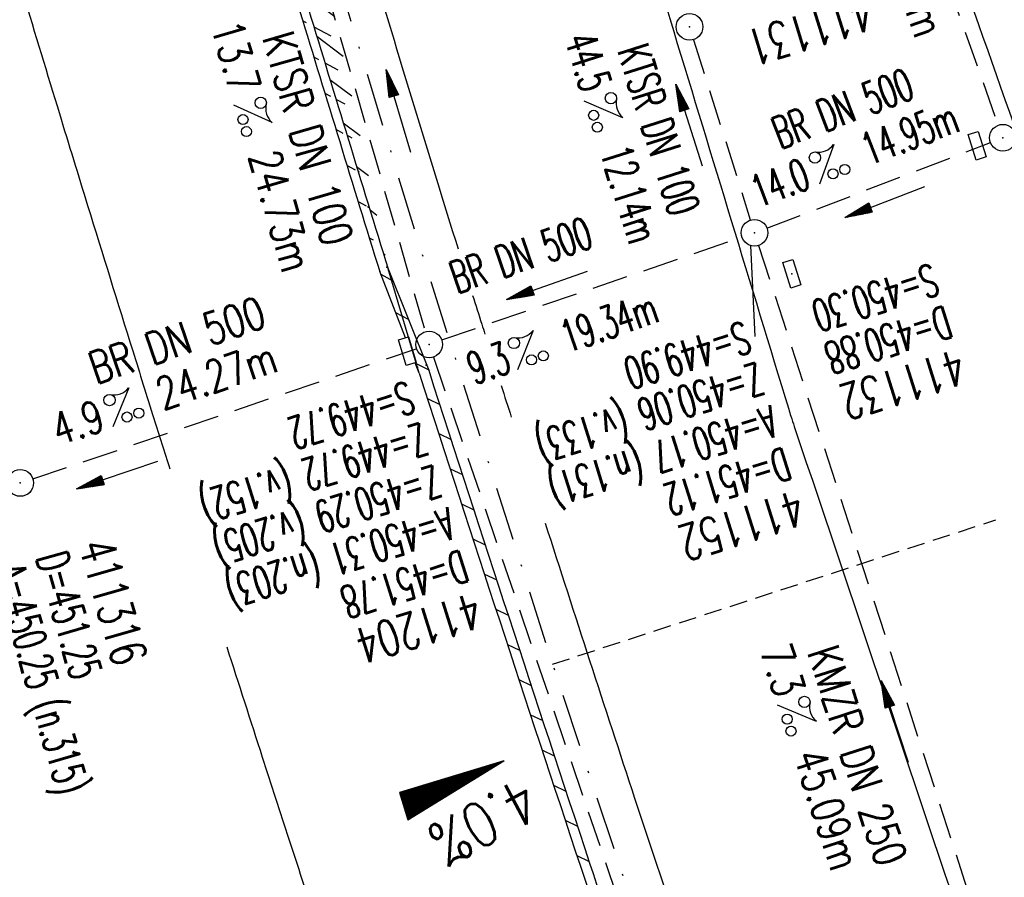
# Model space of a CAD drawing. Extents: x 446577 to 447152, y 443659 to 444842.
# Tile 14 of 41: x 446896 to 446951, y 444023 to 444071. Entities that reach past the tile are written whole.
import ezdxf
from ezdxf.enums import TextEntityAlignment as Align

# ---------------------------------------------------------------- set-up
doc = ezdxf.new("R2010")
doc.units = 0
doc.header["$LTSCALE"] = 2
doc.header["$MEASUREMENT"] = 0
for name, pattern in [('AUSGEZOGEN', [0]), ('GESTRICH-X2', [1.5, 1, -0.5]), ('GESTRICHELT', [0.75, 0.5, -0.25]), ('STRICHPT-X3', [3, 1.5, -0.75, 0, -0.75])]:
    doc.linetypes.add(name, pattern=pattern)
doc.layers.get('0').update_dxf_attribs({"linetype": 'AUSGEZOGEN'})
for name, color, linetype in [('ACHSE', 250, 'STRICHPT-X3'), ('FBR', 8, 'CONTINUOUS'), ('GEF', 7, 'CONTINUOUS'), ('HEKTOM', 250, 'GESTRICHELT'), ('KANAL', 7, 'GESTRICH-X2'), ('PFEIL', 7, 'CONTINUOUS'), ('PKT', 7, 'CONTINUOUS'), ('SCHACHTNR', 6, 'CONTINUOUS'), ('SCHLITZRINNE', 8, 'AUSGEZOGEN'), ('SCHSYMBOL', 7, 'AUSGEZOGEN'), ('TEXTO', 4, 'CONTINUOUS'), ('TEXTU', 4, 'CONTINUOUS')]:
    doc.layers.add(name, color=color, linetype=linetype)
doc.styles.add('ROMANS', font='romans.shx', dxfattribs={"width": 0.8})

# ---------------------------------------------------------------- blocks, each defined once
blk = doc.blocks.new('GST')
at = {"color": 0}
blk.add_circle((0, 0), 0.75, dxfattribs=at)
blk.add_point((0, 0), dxfattribs=at)
blk = doc.blocks.new('10')
blk.add_blockref('GST', (0, 0))
blk = doc.blocks.new('PROM')
blk.add_line((1.566, 1.817), (0.019, 0.015))
for centre, radius in [((0.317, 1.51), 0.317), ((0.943, 0.291), 0.283), ((1.645, 0.287), 0.283)]:
    blk.add_circle(centre, radius)
blk.add_arc((0.992, 2.682), 1.033, 239.1414, 303.3549)
blk = doc.blocks.new('PFEIL2')
at = {"color": 0}
for p, q in [((0.88, 0.002), (-2.401, -0.012)), ((0.881, -0.271), (0.879, 0.276)), ((0.879, 0.276), (2.429, 0.009)), ((0.911, 0.27), (0.879, 0.265)), ((0.965, 0.261), (0.879, 0.246)), ((1.019, 0.252), (0.879, 0.228)), ((1.073, 0.242), (0.879, 0.209)), ((1.127, 0.233), (0.879, 0.191)), ((1.181, 0.224), (0.879, 0.172)), ((1.235, 0.214), (0.879, 0.154)), ((1.289, 0.205), (0.879, 0.135)), ((1.343, 0.196), (0.879, 0.117)), ((1.397, 0.187), (0.879, 0.098)), ((1.451, 0.177), (0.879, 0.08)), ((1.505, 0.168), (0.879, 0.061)), ((1.559, 0.159), (0.88, 0.043)), ((1.613, 0.149), (0.88, 0.024)), ((1.668, 0.14), (0.88, 0.006)), ((1.722, 0.131), (0.88, -0.013)), ((1.776, 0.121), (0.88, -0.031)), ((1.83, 0.112), (0.88, -0.05)), ((1.884, 0.103), (0.88, -0.068)), ((1.938, 0.094), (0.88, -0.087)), ((1.992, 0.084), (0.88, -0.105)), ((2.046, 0.075), (0.88, -0.124)), ((2.1, 0.066), (0.88, -0.142)), ((2.154, 0.056), (0.88, -0.161)), ((2.208, 0.047), (0.88, -0.179)), ((2.262, 0.038), (0.881, -0.198)), ((2.316, 0.029), (0.881, -0.216)), ((2.37, 0.019), (0.881, -0.235)), ((2.424, 0.01), (0.881, -0.253)), ((2.429, 0.009), (0.881, -0.271))]:
    blk.add_line(p, q, dxfattribs=at)
blk = doc.blocks.new('30')
at = {"color": 0}
for p, q in [((-0.75, -0.29), (-0.75, 0.293)), ((-0.75, 0.293), (0.753, 0.293)), ((0.753, 0.293), (0.753, -0.29)), ((0.753, -0.29), (-0.75, -0.29))]:
    blk.add_line(p, q, dxfattribs=at)
blk.add_point((0, 0), dxfattribs=at)
blk = doc.blocks.new('17')
blk.add_lwpolyline([(-0.755, -1.218), (0.748, -1.218), (0.748, -1.801), (-0.755, -1.801)], close=True)
blk.add_blockref('GST', (0, 0))
blk = doc.blocks.new('*X5')
at = {"color": 0}
for p, q in [((725.827, 193.844), (727.436, 195.453)), ((725.827, 193.853), (727.427, 195.453)), ((725.827, 193.861), (727.418, 195.453)), ((725.827, 193.87), (727.409, 195.453)), ((725.827, 193.879), (727.401, 195.453)), ((725.827, 193.888), (727.392, 195.453)), ((725.827, 193.897), (727.383, 195.453)), ((725.827, 193.906), (727.374, 195.453)), ((725.827, 193.914), (727.365, 195.453)), ((725.827, 193.923), (727.356, 195.453)), ((725.827, 193.932), (727.347, 195.453)), ((725.827, 193.941), (727.339, 195.453)), ((725.827, 193.95), (727.33, 195.453)), ((725.827, 193.959), (727.321, 195.453)), ((725.827, 193.967), (727.312, 195.453)), ((725.827, 193.976), (727.303, 195.453)), ((725.827, 193.985), (727.294, 195.453)), ((725.827, 193.994), (727.286, 195.453)), ((725.827, 194.003), (727.277, 195.453)), ((725.827, 194.012), (727.268, 195.453)), ((725.827, 194.02), (727.259, 195.453)), ((725.827, 194.029), (727.25, 195.453)), ((725.827, 194.038), (727.241, 195.453)), ((725.827, 194.047), (727.233, 195.453)), ((725.827, 194.056), (727.224, 195.453)), ((725.827, 194.065), (727.215, 195.453)), ((725.827, 194.073), (727.206, 195.453)), ((725.827, 194.082), (727.197, 195.453)), ((725.827, 194.091), (727.188, 195.453)), ((725.827, 194.1), (727.18, 195.453)), ((725.827, 194.109), (727.171, 195.453)), ((725.827, 194.118), (727.162, 195.453)), ((725.827, 194.127), (727.153, 195.453)), ((725.827, 194.135), (727.144, 195.453)), ((725.827, 194.144), (727.135, 195.453)), ((725.827, 194.153), (727.127, 195.453)), ((725.827, 194.162), (727.118, 195.453)), ((725.827, 194.171), (727.109, 195.453)), ((725.827, 194.18), (727.1, 195.453)), ((725.827, 194.188), (727.091, 195.453)), ((725.827, 194.197), (727.082, 195.453)), ((725.827, 194.206), (727.073, 195.453)), ((725.827, 194.215), (727.065, 195.453)), ((725.827, 194.224), (727.056, 195.453)), ((725.827, 194.233), (727.047, 195.453)), ((725.827, 194.241), (727.038, 195.453)), ((725.827, 194.25), (727.029, 195.453)), ((725.827, 194.259), (727.02, 195.453)), ((725.827, 194.268), (727.012, 195.453)), ((725.827, 194.277), (727.003, 195.453)), ((725.827, 194.286), (726.994, 195.453)), ((725.827, 194.294), (726.985, 195.453)), ((725.827, 194.303), (726.976, 195.453)), ((725.827, 194.312), (726.967, 195.453)), ((725.827, 194.321), (726.959, 195.453)), ((725.827, 194.33), (726.95, 195.453)), ((725.827, 194.339), (726.941, 195.453)), ((725.827, 194.348), (726.932, 195.453)), ((725.827, 194.356), (726.923, 195.453)), ((725.827, 194.365), (726.914, 195.453)), ((725.827, 194.374), (726.906, 195.453)), ((725.827, 194.383), (726.897, 195.453)), ((725.827, 194.392), (726.888, 195.453)), ((725.827, 194.401), (726.879, 195.453)), ((725.827, 194.409), (726.87, 195.453)), ((725.827, 194.418), (726.861, 195.453)), ((725.827, 194.427), (726.853, 195.453)), ((725.827, 194.436), (726.844, 195.453)), ((725.827, 194.445), (726.835, 195.453)), ((725.827, 194.454), (726.826, 195.453)), ((725.827, 194.462), (726.817, 195.453)), ((725.827, 194.471), (726.808, 195.453)), ((725.827, 194.48), (726.799, 195.453)), ((725.827, 194.489), (726.791, 195.453)), ((725.827, 194.498), (726.782, 195.453)), ((725.827, 194.507), (726.773, 195.453)), ((725.827, 194.515), (726.764, 195.453)), ((725.827, 194.524), (726.755, 195.453)), ((725.827, 194.533), (726.746, 195.453)), ((725.827, 194.542), (726.738, 195.453)), ((725.827, 194.551), (726.729, 195.453)), ((725.827, 194.56), (726.72, 195.453)), ((725.827, 194.568), (726.711, 195.453)), ((725.827, 194.577), (726.702, 195.453)), ((725.827, 194.586), (726.693, 195.453)), ((725.827, 194.595), (726.685, 195.453)), ((725.827, 194.604), (726.676, 195.453)), ((725.827, 194.613), (726.667, 195.453)), ((725.827, 194.622), (726.658, 195.453)), ((725.827, 194.63), (726.649, 195.453)), ((725.827, 194.639), (726.64, 195.453)), ((725.827, 194.648), (726.632, 195.453)), ((725.827, 194.657), (726.623, 195.453)), ((725.827, 194.666), (726.614, 195.453)), ((725.827, 194.675), (726.605, 195.453)), ((725.827, 194.683), (726.596, 195.453)), ((725.827, 194.692), (726.587, 195.453)), ((725.827, 194.701), (726.579, 195.453)), ((725.827, 194.71), (726.57, 195.453)), ((725.827, 194.719), (726.561, 195.453)), ((725.827, 194.728), (726.552, 195.453)), ((725.827, 194.736), (726.543, 195.453)), ((725.827, 194.745), (726.534, 195.453)), ((725.827, 194.754), (726.525, 195.453)), ((725.827, 194.763), (726.517, 195.453)), ((725.827, 194.772), (726.508, 195.453)), ((725.827, 194.781), (726.499, 195.453)), ((725.827, 194.789), (726.49, 195.453)), ((725.827, 194.798), (726.481, 195.453)), ((725.827, 194.807), (726.472, 195.453)), ((725.827, 194.816), (726.464, 195.453)), ((725.827, 194.825), (726.455, 195.453)), ((725.827, 194.834), (726.446, 195.453)), ((725.827, 194.842), (726.437, 195.453)), ((725.827, 194.851), (726.428, 195.453)), ((725.827, 194.86), (726.419, 195.453)), ((725.827, 194.869), (726.411, 195.453)), ((725.827, 194.878), (726.402, 195.453)), ((725.827, 194.887), (726.393, 195.453)), ((725.827, 194.896), (726.384, 195.453)), ((725.827, 194.904), (726.375, 195.453)), ((725.827, 194.913), (726.366, 195.453)), ((725.827, 194.922), (726.358, 195.453)), ((725.827, 194.931), (726.349, 195.453)), ((725.827, 194.94), (726.34, 195.453)), ((725.827, 194.949), (726.331, 195.453)), ((725.827, 194.957), (726.322, 195.453)), ((725.827, 194.966), (726.313, 195.453)), ((725.827, 194.975), (726.305, 195.453)), ((725.827, 194.984), (726.296, 195.453)), ((725.827, 194.993), (726.287, 195.453)), ((725.827, 195.002), (726.278, 195.453)), ((725.827, 195.01), (726.269, 195.453)), ((725.827, 195.019), (726.26, 195.453)), ((725.827, 195.028), (726.251, 195.453)), ((725.827, 195.037), (726.243, 195.453)), ((725.827, 195.046), (726.234, 195.453)), ((725.827, 195.055), (726.225, 195.453)), ((725.827, 195.063), (726.216, 195.453)), ((725.827, 195.072), (726.207, 195.453)), ((725.827, 195.081), (726.198, 195.453)), ((725.827, 195.09), (726.19, 195.453)), ((725.827, 195.099), (726.181, 195.453)), ((725.827, 195.108), (726.172, 195.453)), ((725.827, 195.116), (726.163, 195.453)), ((725.827, 195.125), (726.154, 195.453)), ((725.827, 195.134), (726.145, 195.453)), ((725.827, 195.143), (726.137, 195.453)), ((725.827, 195.152), (726.128, 195.453)), ((725.827, 195.161), (726.119, 195.453)), ((725.827, 195.17), (726.11, 195.453)), ((725.827, 195.178), (726.101, 195.453)), ((725.827, 195.187), (726.092, 195.453)), ((725.827, 195.196), (726.084, 195.453)), ((725.827, 195.205), (726.075, 195.453)), ((725.827, 195.214), (726.066, 195.453)), ((725.827, 195.223), (726.057, 195.453)), ((725.827, 195.231), (726.048, 195.453)), ((725.827, 195.24), (726.039, 195.453)), ((725.827, 195.249), (726.031, 195.453)), ((725.827, 195.258), (726.022, 195.453)), ((725.827, 195.267), (726.013, 195.453)), ((725.827, 195.276), (726.004, 195.453)), ((725.827, 195.284), (725.995, 195.453)), ((725.827, 195.293), (725.986, 195.453)), ((725.827, 195.302), (725.977, 195.453)), ((725.827, 195.311), (725.969, 195.453)), ((725.827, 195.32), (725.96, 195.453)), ((725.827, 195.329), (725.951, 195.453)), ((725.827, 195.337), (725.942, 195.453)), ((725.827, 195.346), (725.933, 195.453)), ((725.827, 195.355), (725.924, 195.453)), ((725.827, 195.364), (725.916, 195.453)), ((725.827, 195.373), (725.907, 195.453)), ((725.827, 195.382), (725.898, 195.453)), ((725.827, 195.39), (725.889, 195.453)), ((725.827, 195.399), (725.88, 195.453)), ((725.827, 195.408), (725.871, 195.453)), ((725.827, 195.417), (725.863, 195.453)), ((725.827, 195.426), (725.854, 195.453)), ((725.827, 195.435), (725.845, 195.453)), ((725.827, 195.444), (725.836, 195.453)), ((725.827, 193.826), (727.433, 195.433)), ((725.827, 193.817), (727.43, 195.421)), ((725.827, 193.808), (727.427, 195.409)), ((725.827, 193.799), (727.424, 195.397)), ((725.827, 193.791), (727.421, 195.385)), ((725.827, 193.782), (727.418, 195.373)), ((725.827, 193.773), (727.414, 195.361)), ((725.827, 193.764), (727.411, 195.349)), ((725.827, 193.755), (727.408, 195.337)), ((725.827, 193.746), (727.405, 195.325)), ((725.827, 193.738), (727.402, 195.313)), ((725.827, 193.729), (727.399, 195.301)), ((725.827, 193.72), (727.395, 195.289)), ((725.827, 193.711), (727.392, 195.277)), ((725.827, 193.702), (727.389, 195.265)), ((725.827, 193.693), (727.386, 195.253)), ((725.827, 193.685), (727.383, 195.241)), ((725.827, 193.676), (727.38, 195.229)), ((725.827, 193.667), (727.377, 195.217)), ((725.827, 193.658), (727.373, 195.205)), ((725.827, 193.649), (727.37, 195.193)), ((725.827, 193.64), (727.367, 195.181)), ((725.827, 193.632), (727.364, 195.169)), ((725.827, 193.623), (727.361, 195.157)), ((725.827, 193.614), (727.358, 195.145)), ((725.827, 193.605), (727.354, 195.133)), ((725.827, 193.596), (727.351, 195.121)), ((725.827, 193.587), (727.348, 195.109)), ((725.827, 193.579), (727.345, 195.097)), ((725.827, 193.57), (727.342, 195.085)), ((725.827, 193.561), (727.339, 195.073)), ((725.827, 193.552), (727.336, 195.061)), ((725.827, 193.543), (727.332, 195.049)), ((725.827, 193.534), (727.329, 195.037)), ((725.827, 193.525), (727.326, 195.025)), ((725.827, 193.517), (727.323, 195.013)), ((725.827, 193.508), (727.32, 195.001)), ((725.827, 193.499), (727.317, 194.989)), ((725.827, 193.49), (727.313, 194.977)), ((725.827, 193.481), (727.31, 194.965)), ((725.827, 193.472), (727.307, 194.953)), ((725.827, 193.464), (727.304, 194.941)), ((725.827, 193.455), (727.301, 194.929)), ((725.827, 193.446), (727.298, 194.917)), ((725.827, 193.437), (727.295, 194.905)), ((725.827, 193.428), (727.291, 194.893)), ((725.827, 193.419), (727.288, 194.881)), ((725.827, 193.411), (727.285, 194.869)), ((725.827, 193.402), (727.282, 194.857)), ((725.827, 193.393), (727.279, 194.845)), ((725.827, 193.384), (727.276, 194.833)), ((725.827, 193.375), (727.272, 194.821)), ((725.827, 193.366), (727.269, 194.809)), ((725.827, 193.358), (727.266, 194.797)), ((725.827, 193.349), (727.263, 194.785)), ((725.827, 193.34), (727.26, 194.773)), ((725.827, 193.331), (727.257, 194.761)), ((725.827, 193.322), (727.254, 194.749)), ((725.827, 193.313), (727.25, 194.737)), ((725.827, 193.305), (727.247, 194.725)), ((725.827, 193.296), (727.244, 194.713)), ((725.827, 193.287), (727.241, 194.701)), ((725.827, 193.278), (727.238, 194.689)), ((725.827, 193.269), (727.235, 194.677)), ((725.827, 193.26), (727.231, 194.665)), ((725.827, 193.251), (727.228, 194.653)), ((725.827, 193.243), (727.225, 194.641)), ((725.827, 193.234), (727.222, 194.629)), ((725.827, 193.225), (727.219, 194.617)), ((725.827, 193.216), (727.216, 194.605)), ((725.827, 193.207), (727.213, 194.593)), ((725.827, 193.198), (727.209, 194.581)), ((725.827, 193.19), (727.206, 194.569)), ((725.827, 193.181), (727.203, 194.557)), ((725.827, 193.172), (727.2, 194.545)), ((725.827, 193.163), (727.197, 194.533)), ((725.827, 193.154), (727.194, 194.521)), ((725.827, 193.145), (727.19, 194.509)), ((725.827, 193.137), (727.187, 194.497)), ((725.827, 193.128), (727.184, 194.485)), ((725.827, 193.119), (727.181, 194.473)), ((725.827, 193.11), (727.178, 194.461)), ((725.827, 193.101), (727.175, 194.449)), ((725.827, 193.092), (727.172, 194.437)), ((725.827, 193.084), (727.168, 194.425)), ((725.827, 193.075), (727.165, 194.413)), ((725.827, 193.066), (727.162, 194.401)), ((725.827, 193.057), (727.159, 194.389)), ((725.827, 193.048), (727.156, 194.377)), ((725.827, 193.039), (727.153, 194.365)), ((725.827, 193.031), (727.149, 194.353)), ((725.827, 193.022), (727.146, 194.341)), ((725.827, 193.013), (727.143, 194.329)), ((725.827, 193.004), (727.14, 194.317)), ((725.827, 192.995), (727.137, 194.305)), ((725.827, 192.986), (727.134, 194.293)), ((725.827, 192.977), (727.131, 194.281)), ((725.827, 192.969), (727.127, 194.269)), ((725.827, 192.96), (727.124, 194.257)), ((725.827, 192.951), (727.121, 194.245)), ((725.827, 192.942), (727.118, 194.233)), ((725.827, 192.933), (727.115, 194.221)), ((725.827, 192.924), (727.112, 194.209)), ((725.827, 192.916), (727.108, 194.197)), ((725.827, 192.907), (727.105, 194.185)), ((725.827, 192.898), (727.102, 194.173)), ((725.827, 192.889), (727.099, 194.161)), ((725.827, 192.88), (727.096, 194.15)), ((725.827, 192.871), (727.093, 194.138)), ((725.827, 192.863), (727.09, 194.126)), ((725.827, 192.854), (727.086, 194.114)), ((725.827, 192.845), (727.083, 194.102)), ((725.827, 192.836), (727.08, 194.09)), ((725.827, 192.827), (727.077, 194.078)), ((725.827, 192.818), (727.074, 194.066)), ((725.827, 192.81), (727.071, 194.054)), ((725.827, 192.801), (727.068, 194.042)), ((725.827, 192.792), (727.064, 194.03)), ((725.827, 192.783), (727.061, 194.018)), ((725.827, 192.774), (727.058, 194.006)), ((725.827, 192.765), (727.055, 193.994)), ((725.827, 192.757), (727.052, 193.982)), ((725.827, 192.748), (727.049, 193.97)), ((725.827, 192.739), (727.045, 193.958)), ((725.827, 192.73), (727.042, 193.946)), ((725.827, 192.721), (727.039, 193.934)), ((725.827, 192.712), (727.036, 193.922)), ((725.827, 192.703), (727.033, 193.91)), ((725.827, 192.695), (727.03, 193.898)), ((725.827, 192.686), (727.027, 193.886)), ((725.827, 192.677), (727.023, 193.874)), ((725.827, 192.668), (727.02, 193.862)), ((725.827, 192.659), (727.017, 193.85)), ((725.827, 192.65), (727.014, 193.838)), ((725.827, 192.642), (727.011, 193.826)), ((725.827, 192.633), (727.008, 193.814)), ((725.827, 192.624), (727.004, 193.802)), ((725.827, 192.615), (727.001, 193.79)), ((725.827, 192.606), (726.998, 193.778)), ((725.827, 192.597), (726.995, 193.766)), ((725.827, 192.589), (726.992, 193.754)), ((725.827, 192.58), (726.989, 193.742)), ((725.827, 192.571), (726.986, 193.73)), ((725.827, 192.562), (726.982, 193.718)), ((725.827, 192.553), (726.979, 193.706)), ((725.827, 192.544), (726.976, 193.694)), ((725.827, 192.536), (726.973, 193.682)), ((725.827, 192.527), (726.97, 193.67)), ((725.827, 192.518), (726.967, 193.658)), ((725.827, 192.509), (726.963, 193.646)), ((725.827, 192.5), (726.96, 193.634)), ((725.827, 192.491), (726.957, 193.622)), ((725.827, 192.483), (726.954, 193.61)), ((725.827, 192.474), (726.951, 193.598)), ((725.827, 192.465), (726.948, 193.586)), ((725.827, 192.456), (726.945, 193.574)), ((725.827, 192.447), (726.941, 193.562)), ((725.827, 192.438), (726.938, 193.55)), ((725.827, 192.429), (726.935, 193.538)), ((725.827, 192.421), (726.932, 193.526)), ((725.827, 192.412), (726.929, 193.514)), ((725.827, 192.403), (726.926, 193.502)), ((725.827, 192.394), (726.922, 193.49)), ((725.827, 192.385), (726.919, 193.478)), ((725.827, 192.376), (726.916, 193.466)), ((725.827, 192.368), (726.913, 193.454)), ((725.827, 192.359), (726.91, 193.442)), ((725.827, 192.35), (726.907, 193.43)), ((725.827, 192.341), (726.904, 193.418)), ((725.827, 192.332), (726.9, 193.406)), ((725.827, 192.323), (726.897, 193.394)), ((725.827, 192.315), (726.894, 193.382)), ((725.827, 192.306), (726.891, 193.37)), ((725.827, 192.297), (726.888, 193.358)), ((725.827, 192.288), (726.885, 193.346)), ((725.827, 192.279), (726.881, 193.334)), ((725.827, 192.27), (726.878, 193.322)), ((725.827, 192.262), (726.875, 193.31)), ((725.827, 192.253), (726.872, 193.298)), ((725.827, 192.244), (726.869, 193.286)), ((725.827, 192.235), (726.866, 193.274)), ((725.827, 192.226), (726.863, 193.262)), ((725.827, 192.217), (726.859, 193.25)), ((725.827, 192.209), (726.856, 193.238)), ((725.827, 192.2), (726.853, 193.226)), ((725.827, 192.191), (726.85, 193.214)), ((725.827, 192.182), (726.847, 193.202)), ((725.827, 192.173), (726.844, 193.19)), ((725.827, 192.164), (726.84, 193.178)), ((725.827, 192.155), (726.837, 193.166)), ((725.827, 192.147), (726.834, 193.154)), ((725.827, 192.138), (726.831, 193.142)), ((725.827, 192.129), (726.828, 193.13)), ((725.827, 192.12), (726.825, 193.118)), ((725.827, 192.111), (726.822, 193.106)), ((725.827, 192.102), (726.818, 193.094)), ((725.827, 192.094), (726.815, 193.082)), ((725.827, 192.085), (726.812, 193.07)), ((725.827, 192.076), (726.809, 193.058)), ((725.827, 192.067), (726.806, 193.046)), ((725.827, 192.058), (726.803, 193.034)), ((725.827, 192.049), (726.799, 193.022)), ((725.827, 192.041), (726.796, 193.01)), ((725.827, 192.032), (726.793, 192.998)), ((725.827, 192.023), (726.79, 192.986)), ((725.827, 192.014), (726.787, 192.974)), ((725.827, 192.005), (726.784, 192.962)), ((725.827, 191.996), (726.781, 192.95)), ((725.827, 191.988), (726.777, 192.938)), ((725.827, 191.979), (726.774, 192.926)), ((725.827, 191.97), (726.771, 192.914)), ((725.827, 191.961), (726.768, 192.902)), ((725.827, 191.952), (726.765, 192.89)), ((725.827, 191.943), (726.762, 192.878)), ((725.827, 191.935), (726.758, 192.866)), ((725.827, 191.926), (726.755, 192.854)), ((725.827, 191.917), (726.752, 192.842)), ((725.827, 191.908), (726.749, 192.83)), ((725.827, 191.899), (726.746, 192.818)), ((725.827, 191.89), (726.743, 192.806)), ((725.827, 191.881), (726.74, 192.794)), ((725.827, 191.873), (726.736, 192.782)), ((725.827, 191.864), (726.733, 192.77)), ((725.827, 191.855), (726.73, 192.758)), ((725.827, 191.846), (726.727, 192.746)), ((725.827, 191.837), (726.724, 192.734)), ((725.827, 191.828), (726.721, 192.722)), ((725.827, 191.82), (726.717, 192.71)), ((725.827, 191.811), (726.714, 192.698)), ((725.827, 191.802), (726.711, 192.686)), ((725.827, 191.793), (726.708, 192.674)), ((725.827, 191.784), (726.705, 192.662)), ((725.827, 191.775), (726.702, 192.65)), ((725.827, 191.767), (726.699, 192.639)), ((725.827, 191.758), (726.695, 192.627)), ((725.827, 191.749), (726.692, 192.615)), ((725.827, 191.74), (726.689, 192.603)), ((725.827, 191.731), (726.686, 192.591)), ((725.827, 191.722), (726.683, 192.579)), ((725.827, 191.714), (726.68, 192.567)), ((725.827, 191.705), (726.677, 192.555)), ((725.827, 191.696), (726.673, 192.543)), ((725.827, 191.687), (726.67, 192.531)), ((725.827, 191.678), (726.667, 192.519)), ((725.827, 191.669), (726.664, 192.507)), ((725.827, 191.66), (726.661, 192.495)), ((725.827, 191.652), (726.658, 192.483)), ((725.827, 191.643), (726.654, 192.471)), ((725.827, 191.634), (726.651, 192.459)), ((725.827, 191.625), (726.648, 192.447)), ((725.827, 191.616), (726.645, 192.435)), ((725.827, 191.607), (726.642, 192.423)), ((725.827, 191.599), (726.639, 192.411)), ((725.827, 191.59), (726.636, 192.399)), ((725.827, 191.581), (726.632, 192.387)), ((725.827, 191.572), (726.629, 192.375)), ((725.827, 191.563), (726.626, 192.363)), ((725.827, 191.554), (726.623, 192.351)), ((725.827, 191.546), (726.62, 192.339)), ((725.827, 191.537), (726.617, 192.327)), ((725.827, 191.528), (726.613, 192.315)), ((725.827, 191.519), (726.61, 192.303)), ((725.827, 191.51), (726.607, 192.291)), ((725.827, 191.501), (726.604, 192.279)), ((725.827, 191.493), (726.601, 192.267)), ((725.827, 191.484), (726.598, 192.255)), ((725.827, 191.475), (726.595, 192.243)), ((725.827, 191.466), (726.591, 192.231)), ((725.827, 191.457), (726.588, 192.219)), ((725.827, 191.448), (726.585, 192.207)), ((725.827, 191.44), (726.582, 192.195)), ((725.827, 191.431), (726.579, 192.183)), ((725.827, 191.422), (726.576, 192.171)), ((725.827, 191.413), (726.572, 192.159)), ((725.827, 191.404), (726.569, 192.147)), ((725.827, 191.395), (726.566, 192.135)), ((725.827, 191.386), (726.563, 192.123)), ((725.827, 191.378), (726.56, 192.111)), ((725.827, 191.369), (726.557, 192.099)), ((725.827, 191.36), (726.554, 192.087)), ((725.827, 191.351), (726.55, 192.075)), ((725.827, 191.342), (726.547, 192.063)), ((725.827, 191.333), (726.544, 192.051)), ((725.827, 191.325), (726.541, 192.039)), ((725.827, 191.316), (726.538, 192.027)), ((725.827, 191.307), (726.535, 192.015)), ((725.827, 191.298), (726.531, 192.003)), ((725.827, 191.289), (726.528, 191.991)), ((725.827, 191.28), (726.525, 191.979)), ((725.827, 191.272), (726.522, 191.967)), ((725.827, 191.263), (726.519, 191.955)), ((725.827, 191.254), (726.516, 191.943)), ((725.827, 191.245), (726.513, 191.931)), ((725.827, 191.236), (726.509, 191.919)), ((725.827, 191.227), (726.506, 191.907)), ((725.827, 191.219), (726.503, 191.895)), ((725.827, 191.21), (726.5, 191.883)), ((725.827, 191.201), (726.497, 191.871)), ((725.827, 191.192), (726.494, 191.859)), ((725.827, 191.183), (726.49, 191.847)), ((725.827, 191.174), (726.487, 191.835)), ((725.827, 191.166), (726.484, 191.823)), ((725.827, 191.157), (726.481, 191.811)), ((725.827, 191.148), (726.478, 191.799)), ((725.827, 191.139), (726.475, 191.787)), ((725.827, 191.13), (726.472, 191.775)), ((725.827, 191.121), (726.468, 191.763)), ((725.827, 191.112), (726.465, 191.751)), ((725.827, 191.104), (726.462, 191.739)), ((725.827, 191.095), (726.459, 191.727)), ((725.827, 191.086), (726.456, 191.715)), ((725.827, 191.077), (726.453, 191.703)), ((725.827, 191.068), (726.449, 191.691)), ((725.827, 191.059), (726.446, 191.679)), ((725.827, 191.051), (726.443, 191.667)), ((725.827, 191.042), (726.44, 191.655)), ((725.827, 191.033), (726.437, 191.643)), ((725.827, 191.024), (726.434, 191.631)), ((725.827, 191.015), (726.431, 191.619)), ((725.827, 191.006), (726.427, 191.607)), ((725.827, 190.998), (726.424, 191.595)), ((725.827, 190.989), (726.421, 191.583)), ((725.827, 190.98), (726.418, 191.571)), ((725.827, 190.971), (726.415, 191.559)), ((725.827, 190.962), (726.412, 191.547)), ((725.827, 190.953), (726.408, 191.535)), ((725.827, 190.945), (726.405, 191.523)), ((725.827, 190.936), (726.402, 191.511)), ((725.827, 190.927), (726.399, 191.499)), ((725.827, 190.918), (726.396, 191.487)), ((725.827, 190.909), (726.393, 191.475)), ((725.827, 190.9), (726.39, 191.463)), ((725.827, 190.892), (726.386, 191.451)), ((725.827, 190.883), (726.383, 191.439)), ((725.827, 190.874), (726.38, 191.427)), ((725.827, 190.865), (726.377, 191.415)), ((725.827, 190.856), (726.374, 191.403)), ((725.827, 190.847), (726.371, 191.391)), ((725.827, 190.838), (726.367, 191.379)), ((725.827, 190.83), (726.364, 191.367)), ((725.827, 190.821), (726.361, 191.355)), ((725.827, 190.812), (726.358, 191.343)), ((725.827, 190.803), (726.355, 191.331)), ((725.827, 190.794), (726.352, 191.319)), ((725.827, 190.785), (726.349, 191.307)), ((725.827, 190.777), (726.345, 191.295)), ((725.827, 190.768), (726.342, 191.283)), ((725.827, 190.759), (726.339, 191.271)), ((725.827, 190.75), (726.336, 191.259)), ((725.827, 190.741), (726.333, 191.247)), ((725.827, 190.732), (726.33, 191.235)), ((725.827, 190.724), (726.326, 191.223)), ((725.827, 190.715), (726.323, 191.211)), ((725.827, 190.706), (726.32, 191.199)), ((725.827, 190.697), (726.317, 191.187)), ((725.827, 190.688), (726.314, 191.175)), ((725.827, 190.679), (726.311, 191.163)), ((725.827, 190.671), (726.308, 191.151)), ((725.827, 190.662), (726.304, 191.139)), ((725.827, 190.653), (726.301, 191.128)), ((725.827, 190.644), (726.298, 191.116)), ((725.827, 190.635), (726.295, 191.104)), ((725.827, 190.626), (726.292, 191.092)), ((725.827, 190.618), (726.289, 191.08)), ((725.827, 190.609), (726.286, 191.068)), ((725.827, 190.6), (726.282, 191.056)), ((725.827, 190.591), (726.279, 191.044)), ((725.827, 190.582), (726.276, 191.032)), ((725.827, 190.573), (726.273, 191.02)), ((725.827, 190.564), (726.27, 191.008)), ((725.827, 190.556), (726.267, 190.996)), ((725.827, 190.547), (726.263, 190.984)), ((725.827, 190.538), (726.26, 190.972)), ((725.827, 190.529), (726.257, 190.96)), ((725.827, 190.52), (726.254, 190.948)), ((725.827, 190.511), (726.251, 190.936)), ((725.827, 190.503), (726.248, 190.924)), ((725.827, 190.494), (726.245, 190.912)), ((725.827, 190.485), (726.241, 190.9)), ((725.827, 190.476), (726.238, 190.888)), ((725.827, 190.467), (726.235, 190.876)), ((725.827, 190.458), (726.232, 190.864)), ((725.827, 190.45), (726.229, 190.852)), ((725.827, 190.441), (726.226, 190.84)), ((725.827, 190.432), (726.222, 190.828)), ((725.827, 190.423), (726.219, 190.816)), ((725.827, 190.414), (726.216, 190.804)), ((725.827, 190.405), (726.213, 190.792)), ((725.827, 190.397), (726.21, 190.78)), ((725.827, 190.388), (726.207, 190.768)), ((725.827, 190.379), (726.204, 190.756)), ((725.827, 190.37), (726.2, 190.744)), ((725.827, 190.361), (726.197, 190.732)), ((725.827, 190.352), (726.194, 190.72)), ((725.827, 190.344), (726.191, 190.708)), ((725.827, 190.335), (726.188, 190.696)), ((725.827, 190.326), (726.185, 190.684)), ((725.827, 190.317), (726.181, 190.672)), ((725.827, 190.308), (726.178, 190.66)), ((725.827, 190.299), (726.175, 190.648)), ((725.827, 190.29), (726.172, 190.636)), ((725.827, 190.282), (726.169, 190.624)), ((725.827, 190.273), (726.166, 190.612)), ((725.827, 190.264), (726.163, 190.6)), ((725.827, 190.255), (726.159, 190.588)), ((725.827, 190.246), (726.156, 190.576)), ((725.827, 190.237), (726.153, 190.564)), ((725.827, 190.229), (726.15, 190.552)), ((725.827, 190.22), (726.147, 190.54)), ((725.827, 190.211), (726.144, 190.528)), ((725.827, 190.202), (726.14, 190.516)), ((725.827, 190.193), (726.137, 190.504)), ((725.827, 190.184), (726.134, 190.492)), ((725.827, 190.176), (726.131, 190.48)), ((725.827, 190.167), (726.128, 190.468)), ((725.827, 190.158), (726.125, 190.456)), ((725.827, 190.149), (726.122, 190.444)), ((725.827, 190.14), (726.118, 190.432)), ((725.827, 190.131), (726.115, 190.42)), ((725.827, 190.123), (726.112, 190.408)), ((725.827, 190.114), (726.109, 190.396)), ((725.827, 190.105), (726.106, 190.384)), ((725.827, 190.096), (726.103, 190.372)), ((725.827, 190.087), (726.099, 190.36)), ((725.827, 190.078), (726.096, 190.348)), ((725.827, 190.07), (726.093, 190.336)), ((725.827, 190.061), (726.09, 190.324)), ((725.827, 190.052), (726.087, 190.312)), ((725.827, 190.043), (726.084, 190.3)), ((725.827, 190.034), (726.081, 190.288)), ((725.827, 190.025), (726.077, 190.276)), ((725.827, 190.016), (726.074, 190.264)), ((725.827, 190.008), (726.071, 190.252)), ((725.827, 189.999), (726.068, 190.24)), ((725.827, 189.99), (726.065, 190.228)), ((725.827, 189.981), (726.062, 190.216)), ((725.827, 189.972), (726.058, 190.204)), ((725.827, 189.963), (726.055, 190.192)), ((725.827, 189.955), (726.052, 190.18)), ((725.827, 189.946), (726.049, 190.168)), ((725.827, 189.937), (726.046, 190.156)), ((725.827, 189.928), (726.043, 190.144)), ((725.827, 189.919), (726.04, 190.132)), ((725.827, 189.91), (726.036, 190.12)), ((725.827, 189.902), (726.033, 190.108)), ((725.827, 189.893), (726.03, 190.096)), ((725.827, 189.884), (726.027, 190.084)), ((725.827, 189.875), (726.024, 190.072)), ((725.827, 189.866), (726.021, 190.06)), ((725.827, 189.857), (726.017, 190.048)), ((725.827, 189.849), (726.014, 190.036)), ((725.827, 189.84), (726.011, 190.024)), ((725.827, 189.831), (726.008, 190.012)), ((725.827, 189.822), (726.005, 190)), ((725.827, 189.813), (726.002, 189.988)), ((725.827, 189.804), (725.999, 189.976)), ((725.827, 189.796), (725.995, 189.964)), ((725.827, 189.787), (725.992, 189.952)), ((725.827, 189.778), (725.989, 189.94)), ((725.827, 189.769), (725.986, 189.928)), ((725.827, 189.76), (725.983, 189.916)), ((725.827, 189.751), (725.98, 189.904)), ((725.827, 189.742), (725.976, 189.892)), ((725.827, 189.734), (725.973, 189.88)), ((725.827, 189.725), (725.97, 189.868)), ((725.827, 189.716), (725.967, 189.856)), ((725.827, 189.707), (725.964, 189.844)), ((725.827, 189.698), (725.961, 189.832)), ((725.827, 189.689), (725.958, 189.82)), ((725.827, 189.681), (725.954, 189.808)), ((725.827, 189.672), (725.951, 189.796)), ((725.827, 189.663), (725.948, 189.784)), ((725.827, 189.654), (725.945, 189.772)), ((725.827, 189.645), (725.942, 189.76)), ((725.827, 189.636), (725.939, 189.748)), ((725.827, 189.628), (725.935, 189.736)), ((725.827, 189.619), (725.932, 189.724)), ((725.827, 189.61), (725.929, 189.712)), ((725.827, 189.601), (725.926, 189.7)), ((725.827, 189.592), (725.923, 189.688)), ((725.827, 189.583), (725.92, 189.676)), ((725.827, 189.575), (725.917, 189.664)), ((725.827, 189.566), (725.913, 189.652)), ((725.827, 189.557), (725.91, 189.64)), ((725.827, 189.548), (725.907, 189.628)), ((725.827, 189.539), (725.904, 189.616)), ((725.827, 189.53), (725.901, 189.605)), ((725.827, 189.521), (725.898, 189.593)), ((725.827, 189.513), (725.895, 189.581)), ((725.827, 189.504), (725.891, 189.569)), ((725.827, 189.495), (725.888, 189.557)), ((725.827, 189.486), (725.885, 189.545)), ((725.827, 189.477), (725.882, 189.533)), ((725.827, 189.468), (725.879, 189.521)), ((725.827, 189.46), (725.876, 189.509)), ((725.827, 189.451), (725.872, 189.497)), ((725.827, 189.442), (725.869, 189.485)), ((725.827, 189.433), (725.866, 189.473)), ((725.827, 189.424), (725.863, 189.461)), ((725.827, 189.415), (725.86, 189.449)), ((725.827, 189.407), (725.857, 189.437)), ((725.827, 189.398), (725.854, 189.425)), ((725.827, 189.389), (725.85, 189.413)), ((725.827, 189.38), (725.847, 189.401)), ((725.827, 189.371), (725.844, 189.389)), ((725.827, 189.362), (725.841, 189.377)), ((725.827, 189.354), (725.838, 189.365)), ((725.827, 189.345), (725.835, 189.353)), ((725.827, 189.336), (725.831, 189.341))]:
    blk.add_line(p, q, dxfattribs=at)
blk = doc.blocks.new('GEF')
at = {"color": 0}
for p, q in [((0.01, 0.018), (0.01, 6.148)), ((1.622, 6.148), (0.01, 0.018)), ((0.01, 6.148), (1.622, 6.148))]:
    blk.add_line(p, q, dxfattribs=at)
blk.add_blockref('*X5', (-725.817, -189.305), dxfattribs=at)

msp = doc.modelspace()

# ---------------------------------------------------------------- hatches: boundary and pattern name
at = {"layer": 'SCHLITZRINNE'}
h = msp.add_hatch(dxfattribs=at)
h.set_pattern_fill('_USER', color=256, scale=1.5, angle=45, style=0, pattern_type=0)
h.set_pattern_definition([(322.9886, (446836.6, 444435.4555), (0.9029613, 1.1977733), [])])
edge = h.paths.add_edge_path()
edge.add_arc((443111.832, 443902.605), 3762.708, 8.237949, 8.309741, ccw=False)
edge.add_arc((446520.767, 444396.145), 318.231, 7.99109, 8.23795, ccw=False)
edge.add_arc((253459.124, 417293.726), 195272.941, 7.98719511, 7.99108691, ccw=False)
edge.add_arc((449695.908, 444828.286), 2886.155, 187.987194, 188.019207)
edge.add_arc((478554.213, 448893.922), 32029.442, 188.0192069, 188.0307218)
edge.add_arc((640420.622, 471731.273), 195498.946, 188.0307211, 188.03538189)
edge.add_arc((455274.806, 445594.124), 8517.332, 188.0353819, 188.0971516)
edge.add_arc((489167.9, 450416.106), 42751.721, 188.0971513, 188.1247221)
edge.add_arc((449184.272, 444707.99), 2362.699, 188.124722, 188.49575)
edge.add_arc((449950.357, 444822.425), 3137.283, 188.49575, 188.817734)
edge.add_arc((447543.72, 444449.095), 701.862, 188.817734, 189.303528)
edge.add_arc((451782.27, 445143.452), 4996.911, 189.303528, 189.485594)
edge.add_arc((448740.59, 444635.235), 1913.065, 189.485594, 190.210777)
edge.add_arc((449004.187, 444682.715), 2180.905, 190.210777, 190.889971)
edge.add_arc((448612.493, 444607.358), 1782.027, 190.889971, 191.613703)
edge.add_arc((448466.452, 444577.343), 1632.933, 191.613703, 192.369753)
edge.add_arc((450054.509, 444925.622), 3258.733, 192.369753, 192.712319)
edge.add_arc((448394.443, 444551.135), 1556.951, 192.712319, 193.207918)
edge.add_arc((448423.514, 444557.958), 1586.813, 193.207918, 193.562183)
edge.add_arc((449785.723, 444886.559), 2988.095, 193.562183, 193.820345)
edge.add_arc((448360.45, 444535.942), 1520.33, 193.820345, 194.673969)
edge.add_arc((449045.992, 444715.457), 2228.985, 194.673969, 195.378954)
edge.add_arc((447260.209, 444224.277), 376.885, 195.37895, 195.98013)
edge.add_arc((496192.196, 458236.932), 51275.744, 195.9801271, 196.0316672)
edge.add_arc((447192.225, 444157.103), 293.013, 196.03167, 196.92811)
edge.add_arc((450021.91, 445018.344), 3250.86, 196.928113, 197.197245)
edge.add_arc((443111.832, 443902.605), 3762.208, 8.237949, 8.309741, ccw=False)
edge.add_arc((446520.767, 444396.145), 317.731, 7.99109, 8.23795, ccw=False)
edge.add_arc((253459.124, 417293.726), 195272.441, 7.98719511, 7.99108691, ccw=False)
edge.add_arc((449695.908, 444828.286), 2886.655, 187.987194, 188.006968)
edge.add_line((446834.541, 444446.336), (446835.036, 444446.408))
h = msp.add_hatch(dxfattribs=at)
h.set_pattern_fill('_USER', color=256, scale=1.5, angle=45, style=0, pattern_type=0)
h.set_pattern_definition([(331.9152, (446910.9975, 444074.8353), (0.706167, 1.3233776), [])])
edge = h.paths.add_edge_path()
edge.add_arc((443111.832, 443902.605), 3762.708, 8.237949, 8.309741, ccw=False)
edge.add_arc((446520.767, 444396.145), 318.231, 7.99109, 8.23795, ccw=False)
edge.add_arc((253459.124, 417293.726), 195272.941, 7.98719511, 7.99108691, ccw=False)
edge.add_arc((449695.908, 444828.286), 2886.155, 187.987194, 188.019207)
edge.add_arc((478554.213, 448893.922), 32029.442, 188.0192069, 188.0307218)
edge.add_arc((640420.622, 471731.273), 195498.946, 188.0307211, 188.03538189)
edge.add_arc((455274.806, 445594.124), 8517.332, 188.0353819, 188.0971516)
edge.add_arc((489167.9, 450416.106), 42751.721, 188.0971513, 188.1247221)
edge.add_arc((449184.272, 444707.99), 2362.699, 188.124722, 188.49575)
edge.add_arc((449950.357, 444822.425), 3137.283, 188.49575, 188.817734)
edge.add_arc((447543.72, 444449.095), 701.862, 188.817734, 189.303528)
edge.add_arc((451782.27, 445143.452), 4996.911, 189.303528, 189.485594)
edge.add_arc((448740.59, 444635.235), 1913.065, 189.485594, 190.210777)
edge.add_arc((449004.187, 444682.715), 2180.905, 190.210777, 190.889971)
edge.add_arc((448612.493, 444607.358), 1782.027, 190.889971, 191.613703)
edge.add_arc((448466.452, 444577.343), 1632.933, 191.613703, 192.369753)
edge.add_arc((450054.509, 444925.622), 3258.733, 192.369753, 192.712319)
edge.add_arc((448394.443, 444551.135), 1556.951, 192.712319, 193.207918)
edge.add_arc((448423.514, 444557.958), 1586.813, 193.207918, 193.562183)
edge.add_arc((449785.723, 444886.559), 2988.095, 193.562183, 193.820345)
edge.add_arc((448360.45, 444535.942), 1520.33, 193.820345, 194.673969)
edge.add_arc((449045.992, 444715.457), 2228.985, 194.673969, 195.378954)
edge.add_arc((447260.209, 444224.277), 376.885, 195.37895, 195.98013)
edge.add_arc((496192.196, 458236.932), 51275.744, 195.9801271, 196.0316672)
edge.add_arc((447192.225, 444157.103), 293.013, 196.03167, 196.92811)
edge.add_arc((450021.91, 445018.344), 3250.86, 196.928113, 197.197245)
edge.add_arc((447192.225, 444157.103), 293.513, 196.15125, 196.92811)
edge.add_arc((450021.91, 445018.344), 3251.36, 196.928113, 197.197245)

# ---------------------------------------------------------------- linework, layer by layer
at = {"layer": 'ACHSE', "flags": 128}
msp.add_lwpolyline([(446785.2, 444812.39), (446790.978, 444771.625), (446798.52, 444718.411), (446808.52, 444647.862), (446822.553, 444548.851), (446833.078, 444474.594), (446836.586, 444449.841), (446840.095, 444425.088), (446843.603, 444400.336), (446847.111, 444375.583), (446847.688, 444371.511), (446850.727, 444350.846), (446854.65, 444326.156), (446858.882, 444301.517), (446863.422, 444276.933), (446868.271, 444252.408), (446873.427, 444227.946), (446878.889, 444203.55), (446884.657, 444179.224), (446890.729, 444154.973), (446897.105, 444130.8), (446903.784, 444106.709), (446910.765, 444082.704), (446918.046, 444058.788), (446925.627, 444034.965), (446933.506, 444011.239), (446939.848, 443992.83), (446941.674, 443987.611), (446949.933, 443964.015), (446958.191, 443940.418), (446966.45, 443916.822), (446974.708, 443893.225), (446979.199, 443880.392), (446999.483, 443822.435), (447024.259, 443751.646), (447041.503, 443702.373)], dxfattribs=at)
at = {"layer": 'FBR', "flags": 128}
msp.add_lwpolyline([(446878.677, 444195.394, 0.001546), (446880.948, 444185.849, 0.001126), (446884.135, 444172.768, 0.003725), (446889.709, 444150.814, 0.003076), (446896.82, 444124.326, 0.002623), (446897.889, 444120.519, 0.000225), (446910.607, 444076.182, 0.003912), (446911.908, 444071.786, 0.001174), (446916.388, 444057.188)], format="xyb", dxfattribs=at)
at = {"layer": 'FBR'}
for points in [[(446888.723, 444171.106, 0.003313), (446894.287, 444149.378, 0.002848), (446900.319, 444126.973, 0.002558), (446907.306, 444102.1, 0.002824), (446915.542, 444073.946, 0.003132), (446920.318, 444058.313, 0.002928)], [(446906.283, 444163.064, 0.003557), (446913.219, 444136.335, 0.004717), (446918.783, 444116.265, 0.000024), (446923.206, 444100.879, 0.003676), (446923.236, 444100.778, 0.000171), (446925.25, 444094.15, 0.000048), (446932.443, 444070.518, 0.000065), (446938.908, 444049.294, 0.003486), (446939.03, 444048.902, 0.003745), (446939.222, 444048.317, 0.000068), (446950.069, 444016.112, 0.000011), (446956.461, 443997.144, 0.001698), (446956.504, 443997.019, 0.000349), (446956.714, 443996.41, 0.000013), (446962.54, 443979.58, 0.000005), (446967.365, 443965.643, 0.00002), (446968.622, 443962.013, 0.001124), (446976.568, 443939.234, -0.000431), (446996.335, 443882.82)], [(446875.713, 444144.706, 0.001523), (446879.949, 444128.656, 0.003013), (446882.164, 444120.56, 0.000031), (446888.73, 444097.125, 0.001239), (446888.894, 444096.546, 0.001309), (446893.444, 444080.771, 0.002539), (446895.852, 444072.658, 0.000684), (446897.901, 444065.915, 0.000889), (446899.491, 444060.739, 0.00048), (446902.026, 444052.568, 0.001031), (446903.218, 444048.767, 0.000421), (446904.113, 444045.943, 0.000452)], [(446980.914, 443981.438, -0.00016), (446969.629, 444013.764, 0.000226), (446960.626, 444039.543, 0.000413), (446960.222, 444040.696, 0.000011), (446944.42, 444085.635, 0.000087), (446942.548, 444090.956, 0.001149)], [(446921.139, 444055.693, 0.000326), (446921.651, 444054.071, 0.000061), (446921.827, 444053.514, 0.003935)], [(446922.745, 444050.618, 0.000194), (446923.309, 444048.847, 0.003935)], [(446925.215, 444042.892, 0.0017), (446930.243, 444027.436, 0.003935), (446936.907, 444007.707, 0.000126), (446946.647, 443979.626, 0.000195), (446952.953, 443961.485, 0.000026), (446968.558, 443916.655, 0.000443), (446969.471, 443914.039, 0.00013), (446975.672, 443896.342, -0.000046), (446981.167, 443880.67, -0.00001)], [(446907.311, 444035.938, 0.000415), (446909.309, 444029.735, 0.000743), (446910.806, 444025.125, 0.001103), (446912.28, 444020.642, 0.000672), (446914.724, 444013.295, 0.0007), (446914.781, 444013.124, 0.00001), (446918.671, 444001.593, 0.001929), (446920.043, 443997.576, 0.000979), (446922.792, 443989.681)]]:
    msp.add_lwpolyline(points, format="xyb", dxfattribs=at)
at = {"layer": 'HEKTOM'}
msp.add_line((446925.629, 444034.961), (446950.562, 444043.074), dxfattribs=at)
at = {"layer": 'KANAL'}
for p, q in [((446936.781, 444104.406), (446950.688, 444065.25)), ((446912.031, 444075.969), (446918.469, 444053.656)), ((446933.563, 444070.063), (446936.75, 444059.938)), ((446937.688, 444059.469), (446950.25, 444064.281)), ((446919.406, 444053.188), (446936.281, 444058.969)), ((446937.219, 444058.5), (446950.656, 444017.031)), ((446896.406, 444045.375), (446917.969, 444052.688)), ((446918.938, 444052.219), (446934.688, 444005.938))]:
    msp.add_line(p, q, dxfattribs=at)
at = {"layer": 'PKT'}
for p in [(446916.305, 444057.283), (446918.032, 444051.647), (446918.526, 444051.769)]:
    msp.add_point(p, dxfattribs=at)
at = {"layer": 'SCHACHTNR'}
msp.add_line((446936.768, 444058.494), (446936.999, 444053.371), dxfattribs=at)
at = {"layer": 'SCHLITZRINNE'}
for p, q in [((446916.388, 444057.188), (446918.666, 444051.482)), ((446918.14, 444051.312), (446916.388, 444057.188)), ((446916.388, 444057.188), (446918.666, 444051.482)), ((446917.363, 444053.308), (446915.91, 444057.04)), ((446915.973, 444056.878), (446916.657, 444056.513)), ((446916.809, 444054.732), (446917.52, 444054.353)), ((446918.14, 444051.312), (446917.91, 444051.902)), ((446917.917, 444051.884), (446918.646, 444051.533)), ((446918.599, 444049.891), (446919.286, 444049.56)), ((446919.236, 444047.919), (446919.924, 444047.588)), ((446919.875, 444045.947), (446920.563, 444045.615)), ((446920.515, 444043.974), (446921.204, 444043.642)), ((446921.157, 444042), (446921.846, 444041.668)), ((446921.8, 444040.026), (446922.489, 444039.694)), ((446922.444, 444038.05), (446923.134, 444037.718)), ((446923.09, 444036.075), (446923.78, 444035.742)), ((446923.737, 444034.098), (446924.428, 444033.765)), ((446924.386, 444032.121), (446925.077, 444031.788)), ((446925.036, 444030.143), (446925.728, 444029.81)), ((446925.688, 444028.164), (446926.38, 444027.831)), ((446926.341, 444026.185), (446927.034, 444025.852)), ((446926.996, 444024.205), (446927.688, 444023.872))]:
    msp.add_line(p, q, dxfattribs=at)
at = {"layer": 'SCHLITZRINNE', "flags": 128}
for points in [[(446835.036, 444446.408, -0.000313), (446835.714, 444441.742, -0.001077), (446835.908, 444440.385, -0.000017), (446837.751, 444427.25, 0.00014), (446837.976, 444425.653, 0.00005), (446838.875, 444419.279, 0.00002), (446841.097, 444403.532, 0.00027), (446842.385, 444394.44, 0.00012), (446845.288, 444374.074, 0.001619), (446847.499, 444358.935, 0.001405), (446850.153, 444341.505, 0.00212), (446851.09, 444335.628, 0.000794), (446853.682, 444319.963, 0.003164), (446857.823, 444296.107, 0.002964), (446862.557, 444270.691, 0.003158), (446866.949, 444248.614, 0.003299), (446871.426, 444227.537, 0.001495), (446875.657, 444208.518, 0.002162), (446878.677, 444195.394, 0.001546), (446880.948, 444185.849, 0.001126), (446884.135, 444172.768, 0.003725), (446889.709, 444150.814, 0.003076), (446896.82, 444124.326, 0.002623), (446897.889, 444120.519, 0.000225), (446910.607, 444076.182, 0.003912), (446911.908, 444071.786, 0.001174), (446916.388, 444057.188)], [(446918.14, 444051.312, 0.001942), (446927.193, 444023.61, 0.002716), (446933.307, 444005.475, 0.002716)], [(446918.666, 444051.482, 0.001942), (446927.717, 444023.784, 0.002834), (446934.101, 444004.864, 0.000005), (446941.432, 443983.537, 0.000867), (446941.474, 443983.415, 0.000084), (446947.849, 443965.085, 0.000199), (446950.544, 443957.352, 0.000027), (446955.553, 443942.997, 0.000044), (446958.667, 443934.078, 0.000101), (446962.051, 443924.393, 0.000084), (446966.153, 443912.669, 0.000975), (446970.092, 443901.486, -0.001001), (446974.031, 443890.303, -0.000613), (446978.162, 443878.453, 0.000574), (446982.293, 443866.603, 0.000043), (446985.962, 443856.119, 0.000041), (446989.821, 443845.1, 0.000098), (446990.721, 443842.532, -0.000006), (447006.522, 443797.477, -0.000336), (447009.233, 443789.73, -0.000126), (447016.458, 443769.022)]]:
    msp.add_lwpolyline(points, format="xyb", dxfattribs=at)
at = {"layer": 'SCHLITZRINNE'}
for points in [[(446910.296, 444075.455, 0.00339), (446911.429, 444071.64, 0.001174), (446915.91, 444057.04, 0.001174)], [(446918.666, 444051.482, 0.001942), (446927.717, 444023.784, 0.002834), (446934.101, 444004.864, 0.000005), (446941.432, 443983.537, 0.000867), (446941.474, 443983.415, 0.000084), (446947.849, 443965.085, 0.000199), (446950.544, 443957.352, 0.000027), (446955.553, 443942.997, 0.000044), (446958.667, 443934.078, 0.000101), (446962.051, 443924.393, 0.000084), (446966.153, 443912.669, 0.000975), (446970.092, 443901.486, -0.001001), (446974.031, 443890.303, -0.000525), (446977.569, 443880.16, 0.000574)]]:
    msp.add_lwpolyline(points, format="xyb", dxfattribs=at)
at = {"layer": 'SCHSYMBOL'}
msp.add_lwpolyline([(446917.53, 444053.357), (446917.96, 444051.917), (446917.401, 444051.751), (446916.972, 444053.191)], close=True, dxfattribs=at)

# ---------------------------------------------------------------- block references
at = {"layer": 'GEF', "xscale": -1, "rotation": 106.8009780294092}
msp.add_blockref('GEF', (446922.913, 444029.54), dxfattribs=at)
at = {"layer": 'PFEIL'}
for p, rotation in [((446916.962, 444066.048), 106.1526000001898), ((446933.309, 444065.258), 107.4943000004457), ((446944.325, 444060.948), 200.9220000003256), ((446925.33, 444056.254), 198.9390000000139), ((446901.163, 444045.598), 198.7119000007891), ((446944.867, 444031.737), 107.9687999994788)]:
    msp.add_blockref('PFEIL2', p, dxfattribs=dict(at, rotation=rotation))
at = {"layer": 'SCHSYMBOL'}
for name, p, rotation in [('10', (446933.336, 444070.786), 287.0914999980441), ('17', (446950.952, 444064.552), 287.4172000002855), ('10', (446936.984, 444059.212), 287.4436000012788), ('30', (446939.083, 444056.906), 287.5258000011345), ('GST', (446918.691, 444052.935), 287.4581000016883), ('10', (446895.701, 444045.148), 287.4732000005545)]:
    msp.add_blockref(name, p, dxfattribs=dict(at, rotation=rotation))
at = {"layer": 'TEXTU'}
for p, rotation in [((446927.38, 444066.625), 287.4943000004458), ((446907.683, 444066.398), 286.1526000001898), ((446940.624, 444061.914), 20.92200000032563), ((446923.648, 444051.482), 18.93900000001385), ((446900.902, 444048.275), 18.7119000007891), ((446938.259, 444032.676), 287.9687999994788)]:
    msp.add_blockref('PROM', p, dxfattribs=dict(at, rotation=rotation))

# ---------------------------------------------------------------- texts
at = {"layer": 'GEF', "style": 'ROMANS', "width": 0.8}
msp.add_text('4.0%%%', height=2.5, rotation=208.5417, dxfattribs=at).set_placement((446923.959, 444028.687))
at = {"layer": 'SCHACHTNR', "style": 'ROMANS'}
for s, height, rotation, width, p in [('411131', 2, 197.0915, 0.7, (446943.27, 444072.625)), ('S=450.30', 1.8, 197.5258, 0.6, (446946.952, 444057.497)), ('D=450.88', 1.8, 197.5258, 0.6, (446947.702, 444055.122)), ('S=449.90', 1.8, 197.4436, 0.6, (446936.384, 444054.255)), ('411132', 2, 197.5258, 0.7, (446948.452, 444052.716)), ('Z=450.06 (v.133)', 1.8, 197.4436, 0.6, (446937.143, 444051.942)), ('S=449.72', 1.8, 197.4581, 0.6, (446917.476, 444050.883)), ('A=450.17 (n.131)', 1.8, 197.4436, 0.6, (446937.893, 444049.536)), ('Z=449.72 (v.152)', 1.8, 197.4581, 0.6, (446918.245, 444048.55)), ('D=451.12', 1.8, 197.4436, 0.6, (446938.643, 444047.161)), ('Z=450.29 (v.205)', 1.8, 197.4581, 0.6, (446918.995, 444046.175)), ('411152', 2, 197.4436, 0.7, (446939.393, 444044.786)), ('A=450.31 (n.203)', 1.8, 197.4581, 0.6, (446919.745, 444043.8)), ('411316', 2, 286.0355, 0.7, (446898.966, 444041.65)), ('D=451.25', 1.8, 286.0355, 0.6, (446896.573, 444040.96)), ('D=451.78', 1.8, 197.4581, 0.6, (446920.495, 444041.394)), ('A=450.25 (n.315)', 1.8, 286.0355, 0.6, (446894.18, 444040.27)), ('411204', 2, 197.4581, 0.7, (446921.245, 444039.019))]:
    msp.add_text(s, height=height, rotation=rotation, dxfattribs=dict(at, width=width)).set_placement(p)
at = {"layer": 'TEXTO', "style": 'ROMANS'}
for s, rotation, width, p in [('KTSR DN 100', 286.1526, 0.75, (446911.003, 444064.262)), ('KTSR DN 100', 287.4943, 0.6, (446930.742, 444064.738)), ('BR DN 500', 20.922, 0.6, (446942.262, 444065.354)), ('BR DN 500', 18.939, 0.6, (446924.144, 444057.101)), ('BR DN 500', 18.7119, 0.75, (446904.8, 444052.318)), ('KMZR DN 250', 287.9688, 0.75, (446941.911, 444029.554))]:
    msp.add_text(s, height=1.8, rotation=rotation, dxfattribs=dict(at, width=width)).set_placement(p, align=Align.CENTER)
at = {"layer": 'TEXTU', "style": 'ROMANS'}
for s, rotation, width, p in [('43.05m', 289.5511, 0.75, (446943.715, 444076.585)), ('13.7', 286.1526, 0.75, (446906.407, 444070.799)), ('44.5', 287.4943, 0.6, (446926.287, 444070.1)), ('14.95m', 20.922, 0.6, (446943.438, 444062.974)), ('24.73m', 286.1526, 0.75, (446908.532, 444063.518)), ('12.14m', 287.4943, 0.6, (446928.287, 444063.757)), ('14.0', 20.922, 0.6, (446937.219, 444060.599)), ('19.34m', 18.939, 0.6, (446926.471, 444052.441)), ('9.3', 18.939, 0.6, (446921.221, 444050.659)), ('24.27m', 18.7119, 0.75, (446903.729, 444049.23)), ('4.9', 18.7119, 0.75, (446897.854, 444047.23)), ('7.3', 287.9688, 0.75, (446937.272, 444035.732)), ('45.09m', 287.9688, 0.75, (446939.178, 444029.826))]:
    msp.add_text(s, height=1.8, rotation=rotation, dxfattribs=dict(at, width=width)).set_placement(p)

doc.saveas('drawing.dxf')
